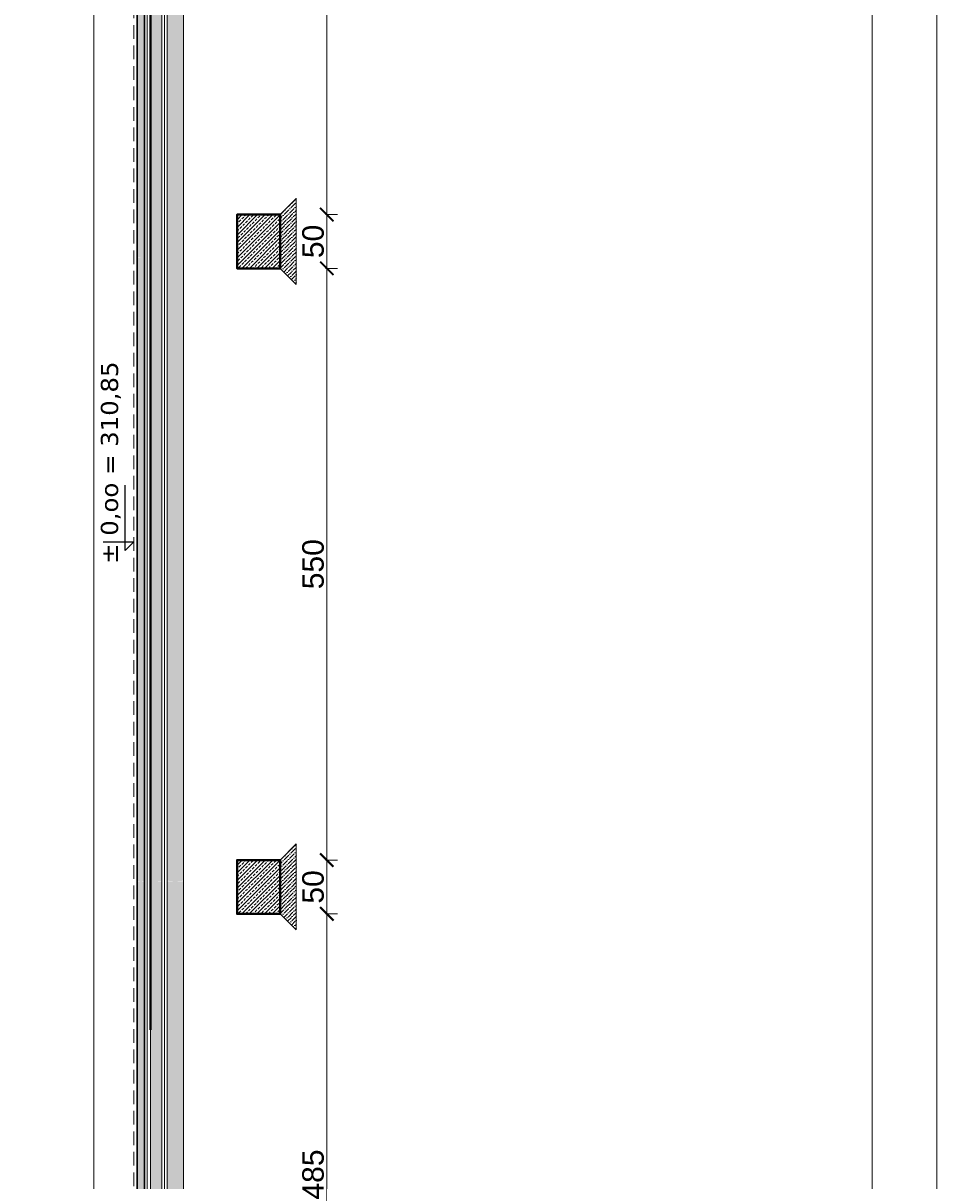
# Model space of a CAD drawing. Extents: x 4615668 to 9294084, y 5328875 to 10688993.
# Tile 19 of 67: x 4663876 to 4664725, y 5330039 to 5331115. Entities that reach past the tile are written whole.
import ezdxf
from ezdxf.lldxf.tags import DXFTag

# ---------------------------------------------------------------- set-up
doc = ezdxf.new("R2010")
doc.units = 0
doc.header["$MEASUREMENT"] = 0
doc.linetypes.add('DASHDOT', pattern=[25.4, 12.7, -6.35, 0, -6.35])
doc.linetypes.add('DASHED', pattern=[19.05, 12.7, -6.35])
for name, color, linetype in [('_', 7, 'Continuous'), ('K_WIDOK', 8, 'Continuous'), ('sciany', 1, 'Continuous')]:
    doc.layers.add(name, color=color, linetype=linetype)
for name, color, linetype, lineweight in [('hatch', 253, 'Continuous', 0), ('k', 7, 'Continuous', 13), ('K-SCIANY CIENKI', 163, 'Continuous', 30), ('K-SCIANY GRUBY', 195, 'Continuous', 40), ('sciany - mur', 1, 'Continuous', 30)]:
    doc.layers.add(name, color=color, linetype=linetype, lineweight=lineweight)
doc.styles.add('Arial Narrow 20', font='arial.ttf', dxfattribs={"height": 20})
doc.styles.add('janusz', font='txt', dxfattribs={"height": 10})
doc.linetypes.add('BATTING', pattern='A,0.00254,-2.54,[134,ltypeshp.shx,S=2.54,R=0,X=-2.54,Y=0],-5.08,[134,ltypeshp.shx,S=2.54,R=180,X=2.54,Y=0],-2.54', length=10.16254)
tags = doc.linetypes.add('DASH', pattern=[15, 10, -5]).pattern_tags.tags
tags[6:7] = [DXFTag(74, 4), DXFTag(75, 0), DXFTag(340, '0'), DXFTag(46, 0.0), DXFTag(50, 0.0), DXFTag(44, 0.0), DXFTag(45, 0.0)]
tags[4:5] = [DXFTag(74, 4), DXFTag(75, 0), DXFTag(340, '0'), DXFTag(46, 0.0), DXFTag(50, 0.0), DXFTag(44, 0.0), DXFTag(45, 0.0)]
doc.dimstyles.new('1do100 ok', dxfattribs={"dimscale": 0.5, "dimtxt": 12, "dimasz": 25, "dimexe": 20, "dimexo": 0, "dimgap": 5, "dimtad": 1, "dimdec": 0, "dimzin": 9, "dimtxsty": 'Arial Narrow 20', "dimblk": 'ARCHTICK', "dimcen": 3, "dimdle": 20, "dimclrd": 256, "dimclre": 256, "dimclrt": 256, "dimadec": 0, "dimazin": 2, "dimtfac": 1, "dimtdec": 0, "dimtix": 1, "dimtmove": 2, "dimatfit": 3, "dimldrblk": 'NONE', "dimfxl": 0, "dimtvp": 1, "dimtolj": 1, "dimtzin": 0, "dimlwd": 5, "dimlwe": 5, "dimarcsym": 0})

# ---------------------------------------------------------------- blocks, each defined once
blk = doc.blocks.new('Z$W@#40D3745B')
at = {"layer": '_', "lineweight": 25, "ltscale": 4}
for p, q in [((8.1, 28.4), (8.1, 0)), ((8.1, 0), (0, 8.1)), ((0, 8.1), (60.8, 8.1))]:
    blk.add_line(p, q, dxfattribs=at)
blk = doc.blocks.new('_ArchTick')
at = {"color": 0, "linetype": 'ByBlock', "const_width": 0.15}
blk.add_lwpolyline([(-0.5, -0.5), (0.5, 0.5)], dxfattribs=at)
blk = doc.blocks.new('*D7369')
at = {"layer": 'Defpoints', "color": 0}
for p in [(4664115, 5330287.2), (4664158.4, 5330287.2), (4664115.1, 5329802.4)]:
    blk.add_point(p, dxfattribs=at)
at = {"layer": 'k', "lineweight": 5, "ltscale": 40}
for p, q in [((4664158.4, 5329792.4), (4664158.4, 5330297.2)), ((4664157.1, 5330287.2), (4664168.4, 5330287.2)), ((4664157.1, 5329802.4), (4664168.4, 5329802.4))]:
    blk.add_line(p, q, dxfattribs=at)
at = {"layer": 'k', "linetype": 'ByBlock', "lineweight": 5, "xscale": 12.5, "yscale": 12.5, "zscale": 12.5}
for p, rotation in [((4664158.4, 5330287.2), 90), ((4664158.4, 5329802.4), 270)]:
    blk.add_blockref('_ArchTick', p, dxfattribs=dict(at, rotation=rotation))
at = {"layer": 'k', "lineweight": 0, "ltscale": 40, "insert": (4664145.7, 5330044.8), "char_height": 20, "attachment_point": 5, "rotation": 90, "style": 'Arial Narrow 20'}
blk.add_mtext('\\A1;485', dxfattribs=at)
blk = doc.blocks.new('_None')
blk = doc.blocks.new('*D7370')
at = {"layer": 'Defpoints', "color": 0}
for p in [(4664115, 5330337.2), (4664158.4, 5330337.2), (4664115, 5330287.2)]:
    blk.add_point(p, dxfattribs=at)
at = {"layer": 'k', "lineweight": 5, "ltscale": 40}
for p, q in [((4664157.1, 5330337.2), (4664168.4, 5330337.2)), ((4664158.4, 5330277.2), (4664158.4, 5330347.2)), ((4664157.1, 5330287.2), (4664168.4, 5330287.2))]:
    blk.add_line(p, q, dxfattribs=at)
at = {"layer": 'k', "linetype": 'ByBlock', "lineweight": 5, "xscale": 12.5, "yscale": 12.5, "zscale": 12.5}
for p, rotation in [((4664158.4, 5330337.2), 90), ((4664158.4, 5330287.2), 270)]:
    blk.add_blockref('_ArchTick', p, dxfattribs=dict(at, rotation=rotation))
at = {"layer": 'k', "lineweight": 0, "ltscale": 40, "insert": (4664145.7, 5330312.2), "char_height": 20, "attachment_point": 5, "rotation": 90, "style": 'Arial Narrow 20'}
blk.add_mtext('\\A1;50', dxfattribs=at)
blk = doc.blocks.new('*D7371')
at = {"layer": 'Defpoints', "color": 0}
for p in [(4664115, 5330887.4), (4664158.4, 5330887.4), (4664115, 5330337.2)]:
    blk.add_point(p, dxfattribs=at)
at = {"layer": 'k', "lineweight": 5, "ltscale": 40}
for p, q in [((4664158.4, 5330327.2), (4664158.4, 5330897.4)), ((4664157.1, 5330887.4), (4664168.4, 5330887.4)), ((4664157.1, 5330337.2), (4664168.4, 5330337.2))]:
    blk.add_line(p, q, dxfattribs=at)
at = {"layer": 'k', "linetype": 'ByBlock', "lineweight": 5, "xscale": 12.5, "yscale": 12.5, "zscale": 12.5}
for p, rotation in [((4664158.4, 5330887.4), 90), ((4664158.4, 5330337.2), 270)]:
    blk.add_blockref('_ArchTick', p, dxfattribs=dict(at, rotation=rotation))
at = {"layer": 'k', "lineweight": 0, "ltscale": 40, "insert": (4664145.7, 5330612.3), "char_height": 20, "attachment_point": 5, "rotation": 90, "style": 'Arial Narrow 20'}
blk.add_mtext('\\A1;550', dxfattribs=at)
blk = doc.blocks.new('*D7372')
at = {"layer": 'Defpoints', "color": 0}
for p in [(4664115.1, 5330937.4), (4664158.4, 5330937.4), (4664115, 5330887.4)]:
    blk.add_point(p, dxfattribs=at)
at = {"layer": 'k', "lineweight": 5, "ltscale": 40}
for p, q in [((4664158.4, 5330877.4), (4664158.4, 5330947.4)), ((4664157.1, 5330937.4), (4664168.4, 5330937.4)), ((4664157.1, 5330887.4), (4664168.4, 5330887.4))]:
    blk.add_line(p, q, dxfattribs=at)
at = {"layer": 'k', "linetype": 'ByBlock', "lineweight": 5, "xscale": 12.5, "yscale": 12.5, "zscale": 12.5}
for p, rotation in [((4664158.4, 5330937.4), 90), ((4664158.4, 5330887.4), 270)]:
    blk.add_blockref('_ArchTick', p, dxfattribs=dict(at, rotation=rotation))
at = {"layer": 'k', "lineweight": 0, "ltscale": 40, "insert": (4664145.7, 5330912.4), "char_height": 20, "attachment_point": 5, "rotation": 90, "style": 'Arial Narrow 20'}
blk.add_mtext('\\A1;50', dxfattribs=at)
blk = doc.blocks.new('*D7373')
at = {"layer": 'Defpoints', "color": 0}
for p in [(4664115.1, 5331422.4), (4664158.4, 5331422.4), (4664115.1, 5330937.4)]:
    blk.add_point(p, dxfattribs=at)
at = {"layer": 'k', "lineweight": 5, "ltscale": 40}
for p, q in [((4664158.4, 5330927.4), (4664158.4, 5331432.4)), ((4664157.1, 5331422.4), (4664168.4, 5331422.4)), ((4664157.1, 5330937.4), (4664168.4, 5330937.4))]:
    blk.add_line(p, q, dxfattribs=at)
at = {"layer": 'k', "linetype": 'ByBlock', "lineweight": 5, "xscale": 12.5, "yscale": 12.5, "zscale": 12.5}
for p, rotation in [((4664158.4, 5331422.4), 90), ((4664158.4, 5330937.4), 270)]:
    blk.add_blockref('_ArchTick', p, dxfattribs=dict(at, rotation=rotation))
at = {"layer": 'k', "lineweight": 0, "ltscale": 40, "insert": (4664145.7, 5331179.9), "char_height": 20, "attachment_point": 5, "rotation": 90, "style": 'Arial Narrow 20'}
blk.add_mtext('\\A1;485', dxfattribs=at)

msp = doc.modelspace()

# ---------------------------------------------------------------- hatches: boundary and pattern name
at = {"layer": 'K_WIDOK', "lineweight": 0, "ltscale": 40}
h = msp.add_hatch(dxfattribs=at)
h.set_pattern_fill('ANSI36', color=256, scale=20, angle=180)
h.set_pattern_definition([(225, (9996631.611, 674925.2464), (-1.3258252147, -4.8613591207), [6.25, -1.25, 0, -1.25])])
h.paths.add_polyline_path([(4663989.1, 5330897.4), (4663982.1, 5330897.4), (4663982.1, 5330318), (4663985.6, 5330317.4), (4663989.1, 5330318)])
h.paths.add_polyline_path([(4663982.1, 5330179.4), (4663989.1, 5330179.4), (4663989.1, 5330317.4), (4663982.1, 5330317.4)])
h.paths.add_polyline_path([(4663995.1, 5330317.4), (4663995.1, 5330179.4), (4663994.6, 5330149.4), (4664000.1, 5330149.4), (4664005.1, 5330149.4), (4664005.1, 5330179.4), (4664005.1, 5330317.4), (4663995.1, 5330317.4)])
h.paths.add_polyline_path([(4664005.1, 5330897.4), (4663995.1, 5330897.4), (4663995.1, 5330347.4), (4663995.1, 5330317.4), (4664000.1, 5330317.4), (4664005.1, 5330318), (4664005.1, 5330347.4)])
h.paths.add_polyline_path([(4664005.1, 5330927.4), (4664005.1, 5331437.4), (4663995.1, 5331437.4), (4663995.1, 5330927.4), (4663995.1, 5330897.4), (4664000.1, 5330897.4), (4664005.1, 5330897.4)])
h.paths.add_polyline_path([(4663989.1, 5331437.4), (4663982.1, 5331437.4), (4663982.1, 5330927.4), (4663982.1, 5330897.9), (4663985.6, 5330897.4), (4663989.1, 5330897.4), (4663989.1, 5330927.4)])
h = msp.add_hatch(dxfattribs=at)
h.set_pattern_fill('AR-CONC', color=256, angle=90)
h.set_pattern_definition([(140, (9996661.6716, 680299.3404), (0.62752135, 7.172601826), [0.75, -8.25]), (85, (9996661.6716, 680299.3404), (-7.521921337, -1.387513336), [0.6, -6.6]), (190.45144446, (9996661.724, 680299.938), (-6.89439991, 5.785088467), [0.63740192, -7.01142112]), (136.1842, (9996659.672, 680299.34), (1.655192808, 10.672413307), [1.125, -12.375]), (186.63563549, (9996659.81, 680300.23), (-9.741186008, 9.346619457), [0.95610342, -10.5171376]), (81.18416399, (9996659.672, 680299.34), (-9.741186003, 9.34661945), [0.9, -9.90000001]), (111, (9996660.1716, 680300.3404), (4.0261889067, 5.969070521), [0.75, -8.25]), (56, (9996660.1716, 680300.3404), (-7.2515004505, 2.433153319), [0.6, -6.6]), (161.45144474, (9996660.507, 680300.838), (-3.225311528, 8.402223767), [0.6374019, -7.01142112]), (127.5, (9996661.6716, 680299.3404), (-3.3289385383, 0.1215985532), [0, -6.52, 0, -6.7, 0, -6.625]), (97.5, (9996661.6716, 680299.3404), (-3.9441171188, 2.6306953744), [0, -3.82, 0, -6.37, 0, -2.525]), (57.5, (9996661.6716, 680297.1104), (0.2255487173, 5.3382243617), [0, -2.5, 0, -7.8, 0, -10.35]), (47.5, (9996661.6716, 680296.1104), (-1.0010498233, 5.8318616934), [0, -3.25, 0, -5.18, 0, -7.35])])
h.paths.add_polyline_path([(4664010.1, 5330179.4), (4664025.1, 5330179.4), (4664025.1, 5330317.4), (4664010.1, 5330317.4)])
h.paths.add_polyline_path([(4664025.1, 5329787.4), (4664010.1, 5329787.4), (4664010.1, 5330149.4), (4664010.1, 5330179.4), (4664017.6, 5330179.4), (4664025.1, 5330179.4), (4664025.1, 5330149.4)])
h.paths.add_polyline_path([(4664010.1, 5330347.4), (4664010.1, 5330318), (4664017.6, 5330317.4), (4664025.1, 5330318), (4664025.1, 5330347.4), (4664025.1, 5330897.4), (4664010.1, 5330897.4), (4664010.1, 5330347.4)])
h.paths.add_polyline_path([(4664010.1, 5330927.4), (4664010.1, 5330897.4), (4664017.6, 5330897.4), (4664025.1, 5330897.4), (4664025.1, 5330927.4), (4664025.1, 5331437.4), (4664010.1, 5331437.4)])
h = msp.add_hatch(dxfattribs=at)
h.set_pattern_fill('ANSI36', color=256, scale=20, angle=180)
h.set_pattern_definition([(225, (9996631.611, 678596.8444), (-1.3258252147, -4.8613591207), [6.25, -1.25, 0, -1.25])])
h.paths.add_polyline_path([(4664115.1, 5330912.5), (4664115, 5330887.4), (4664130.1, 5330872.4), (4664130.1, 5330912.5)])
h.paths.add_polyline_path([(4664115.1, 5330912.5), (4664130.1, 5330912.5), (4664130.1, 5330952.3), (4664115, 5330937.4)])
h = msp.add_hatch(dxfattribs=at)
h.set_pattern_fill('ANSI33', color=256, scale=20, angle=180)
h.set_pattern_definition([(225, (9996631.4867, 676065.3057), (3.535533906, -3.535533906), []), (225, (9996627.951, 676065.3057), (3.535533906, -3.535533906), [2.5, -1.25])])
h.paths.add_polyline_path([(4664115, 5330887.4), (4664115, 5330937.4), (4664075, 5330937.4), (4664075.1, 5330887.4)])
h = msp.add_hatch(dxfattribs=at)
h.set_pattern_fill('ANSI36', color=256, scale=20, angle=180)
h.set_pattern_definition([(225, (9996631.611, 677996.7122), (-1.3258252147, -4.8613591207), [6.25, -1.25, 0, -1.25])])
h.paths.add_polyline_path([(4664115.1, 5330312.3), (4664115, 5330287.2), (4664130.1, 5330272.2), (4664130.1, 5330312.3)])
h.paths.add_polyline_path([(4664115.1, 5330312.3), (4664130.1, 5330312.3), (4664130.1, 5330352.2), (4664115, 5330337.2)])
h = msp.add_hatch(dxfattribs=at)
h.set_pattern_fill('ANSI33', color=256, scale=20, angle=180)
h.set_pattern_definition([(225, (9996631.4867, 675465.1734), (3.535533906, -3.535533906), []), (225, (9996627.951, 675465.1734), (3.535533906, -3.535533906), [2.5, -1.25])])
h.paths.add_polyline_path([(4664115, 5330287.2), (4664115, 5330337.2), (4664075, 5330337.2), (4664075.1, 5330287.2)])
h = msp.add_hatch(dxfattribs=at)
h.set_pattern_fill('ANSI36', color=256, scale=20, angle=180)
h.set_pattern_definition([(225, (9996631.611, 677456.7851), (-1.3258252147, -4.8613591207), [6.25, -1.25, 0, -1.25])])
h.paths.add_polyline_path([(4663995.1, 5329787.4), (4664005.1, 5329787.4), (4664005.1, 5329941.4), (4663994.6, 5329941.4), (4663994.6, 5329772.4), (4663995.1, 5329772.4)])
h.paths.add_polyline_path([(4663994.6, 5330137.9), (4663994.6, 5329962.5), (4664005.1, 5329962.5), (4664005.1, 5330137.9)])
h.paths.add_polyline_path([(4664005.1, 5329943.4), (4664005.1, 5329962.5), (4663994.6, 5329962.5), (4663994.6, 5329943.4)])
h.paths.add_polyline_path([(4664005.1, 5329941.4), (4664005.1, 5329943.4), (4663994.6, 5329943.4), (4663994.6, 5329941.4)])
h.paths.add_polyline_path([(4664005.1, 5330149.4), (4663994.6, 5330149.4), (4663994.6, 5330137.9), (4664005.1, 5330137.9)])
h.paths.add_polyline_path([(4663989.1, 5330149.4), (4663989.1, 5330179.4), (4663985.6, 5330179.4), (4663982.1, 5330179.4), (4663982.1, 5330149.4), (4663982.1, 5330137.9), (4663989.1, 5330137.9)])
h.paths.add_polyline_path([(4663982.1, 5330137.9), (4663982.1, 5329962.5), (4663989.1, 5329962.5), (4663989.1, 5330137.9), (4663982.1, 5330137.9)])
h.paths.add_polyline_path([(4663989.1, 5329962.5), (4663982.1, 5329962.5), (4663982.1, 5329943.4), (4663989.1, 5329943.4)])
h.paths.add_polyline_path([(4663982.1, 5329943.4), (4663982.1, 5329941.4), (4663989.1, 5329941.4), (4663989.1, 5329943.4)])
h.paths.add_polyline_path([(4663989.1, 5329941.4), (4663982.1, 5329941.4), (4663982.1, 5329787.4), (4663989.1, 5329787.4)])

# ---------------------------------------------------------------- linework, layer by layer
at = {"color": 92, "linetype": 'DASHED', "lineweight": 0}
msp.add_line((4663979.1, 5331437.4), (4663979.1, 5329787.4), dxfattribs=at)
at = {"color": 1, "lineweight": 0, "ltscale": 40}
msp.add_line((4663982.1, 5330069.1), (4663982.1, 5330179.4), dxfattribs=at)
at = {"linetype": 'DASH', "lineweight": 0}
for points in [[(4664115.1, 5330887.4), (4664130.1, 5330872.4), (4664130.1, 5330952.4), (4664115.1, 5330937.4)], [(4664115.1, 5330287.2), (4664130.1, 5330272.2), (4664130.1, 5330352.2), (4664115.1, 5330337.2)]]:
    msp.add_lwpolyline(points, dxfattribs=at)
at = {"layer": 'hatch', "linetype": 'BATTING', "lineweight": 0, "ltscale": 0.2}
for p, q in [((4663991.6, 5331437.4), (4663991.5, 5330897.4)), ((4664007.5, 5330897.4), (4664007.5, 5331437.4)), ((4663991.5, 5330318.2), (4663991.5, 5330897.4)), ((4664007.5, 5330318.2), (4664007.5, 5330897.4)), ((4663991.5, 5330318), (4663991.5, 5330179.4)), ((4664007.5, 5330318), (4664007.5, 5330179.4)), ((4663991.5, 5330179.4), (4663991.5, 5329787.4)), ((4664007.5, 5330179.4), (4664007.5, 5329787.4))]:
    msp.add_line(p, q, dxfattribs=at)
at = {"layer": 'hatch', "color": 252}
for points in [[(4660525.3, 5328982.4), (4664725.3, 5328982.4), (4664725.3, 5331967.4), (4660525.3, 5331967.4)], [(4660525.3, 5328982.4), (4664725.3, 5328982.4), (4664725.3, 5331967.4), (4660525.3, 5331967.4)], [(4660845.3, 5331907.4), (4664665.3, 5331907.4), (4664665.3, 5329042.4), (4660845.3, 5329042.4)]]:
    msp.add_lwpolyline(points, close=True, dxfattribs=at)
at = {"layer": 'k', "lineweight": 0, "ltscale": 40}
for p, q in [((4663941.9, 5329719.4), (4663941.9, 5331485.4)), ((4664005.1, 5330897.4), (4664005.1, 5331437.4)), ((4664010.1, 5330897.4), (4664010.1, 5331437.4)), ((4664025.1, 5330897.4), (4664025.1, 5331437.4)), ((4664005.1, 5330318.2), (4664005.1, 5330897.4)), ((4664010.1, 5330318.2), (4664010.1, 5330897.4)), ((4664025.1, 5330318.2), (4664025.1, 5330897.4)), ((4664005.1, 5330318), (4664005.1, 5330179.4)), ((4664010.1, 5330318), (4664010.1, 5330179.4)), ((4664025.1, 5330318), (4664025.1, 5330179.4)), ((4664005.1, 5330179.4), (4664005.1, 5329787.4)), ((4664010.1, 5330179.4), (4664010.1, 5329787.4)), ((4664025.1, 5330179.4), (4664025.1, 5329787.4))]:
    msp.add_line(p, q, dxfattribs=at)
at = {"layer": 'K-SCIANY CIENKI'}
for p, q in [((4663982.1, 5330318.2), (4663982.1, 5331437.4)), ((4663989.1, 5330897.4), (4663989.1, 5331437.4)), ((4663989.1, 5330318.2), (4663989.1, 5330897.4)), ((4663982.1, 5330318), (4663982.1, 5330179.4)), ((4663989.1, 5330318), (4663989.1, 5330179.4)), ((4663982.1, 5330179.4), (4663982.1, 5330271)), ((4663982.1, 5330179.4), (4663982.1, 5329787.4)), ((4663989.1, 5330179.4), (4663989.1, 5329787.4))]:
    msp.add_line(p, q, dxfattribs=at)
at = {"layer": 'K-SCIANY GRUBY'}
for points in [[(4664115.1, 5330887.4), (4664115.1, 5330937.4), (4664075.1, 5330937.4), (4664075.1, 5330887.4)], [(4664115.1, 5330287.2), (4664115.1, 5330337.2), (4664075.1, 5330337.2), (4664075.1, 5330287.2)]]:
    msp.add_lwpolyline(points, close=True, dxfattribs=at)
at = {"layer": 'sciany', "lineweight": 0, "ltscale": 40}
for p, q in [((4663994.1, 5330317.4), (4663994.1, 5331449.4)), ((4663995.1, 5330317.4), (4663995.1, 5331447)), ((4663995.1, 5331058.5), (4663995.1, 5330179.4)), ((4663994.1, 5330318.8), (4663994.1, 5330179.4))]:
    msp.add_line(p, q, dxfattribs=at)
at = {"layer": 'sciany', "ltscale": 40}
for q in [(4663982.1, 5330901.4), (4663982.1, 5330179.4)]:
    msp.add_line((4663982.1, 5330318.1), q, dxfattribs=at)
at = {"layer": 'sciany - mur', "color": 252, "linetype": 'DASHDOT', "lineweight": 0, "const_width": 1}
msp.add_lwpolyline([(4663994.6, 5330179.4), (4663994.6, 5331467.9), (4664074.5, 5331467.9), (4664074.6, 5331437.4)], dxfattribs=at)
at = {"layer": 'sciany - mur', "color": 251, "lineweight": 0, "ltscale": 40}
for points in [[(4664115, 5330887.4), (4664115, 5330937.4), (4664075, 5330937.4), (4664075, 5330887.4)], [(4664115, 5330287.2), (4664115, 5330337.2), (4664075, 5330337.2), (4664075, 5330287.2)]]:
    msp.add_lwpolyline(points, close=True, dxfattribs=at)
at = {"layer": 'sciany - mur', "color": 252, "linetype": 'DASHDOT', "lineweight": 0}
msp.add_lwpolyline([(4664074.6, 5329787.3, 1, 1, 0), (4664074.6, 5329756.9, 1, 1, 0), (4663994.6, 5329756.9, 1, 1, 0), (4663994.6, 5330179.4, 0, 0, 0)], format="xyseb", dxfattribs=at)

# ---------------------------------------------------------------- block references
at = {"layer": 'sciany', "linetype": 'Continuous', "rotation": 90}
msp.add_blockref('Z$W@#40D3745B', (4663979.1, 5330625.1), dxfattribs=at)

# ---------------------------------------------------------------- texts
at = {"layer": '_', "lineweight": 25, "ltscale": 4, "insert": (4663948.4, 5330612.6), "char_height": 16, "width": 225.878, "attachment_point": 1, "rotation": 89.9785, "style": 'janusz'}
msp.add_mtext('{\\W1.2;\\fTahoma|b0|i0|c238|p34;%%P 0,oo = 310,85 }', dxfattribs=at)

# ---------------------------------------------------------------- dimensions: what is measured, and where the dimension line sits
at = {"layer": 'k', "lineweight": 0, "ltscale": 40}
for base, p1, p2, picture, middle in [((4664158.4, 5331422.4), (4664115.1, 5330937.4), (4664115.1, 5331422.4), '*D7373', (4664145.7, 5331179.9)), ((4664158.4, 5330937.4), (4664115, 5330887.4), (4664115.1, 5330937.4), '*D7372', (4664145.7, 5330912.4)), ((4664158.4, 5330887.4), (4664115, 5330337.2), (4664115, 5330887.4), '*D7371', (4664145.7, 5330612.3)), ((4664158.4, 5330337.2), (4664115, 5330287.2), (4664115, 5330337.2), '*D7370', (4664145.7, 5330312.2)), ((4664158.4, 5330287.2), (4664115.1, 5329802.4), (4664115, 5330287.2), '*D7369', (4664145.7, 5330044.8))]:
    dim = msp.add_linear_dim(base=base, p1=p1, p2=p2, angle=90, dimstyle='1do100 ok', override={"dimfxl": 2.5}, dxfattribs=at)
    dim.commit()
    dim.dimension.update_dxf_attribs({"geometry": picture, "text_midpoint": middle})

doc.saveas('drawing.dxf')
